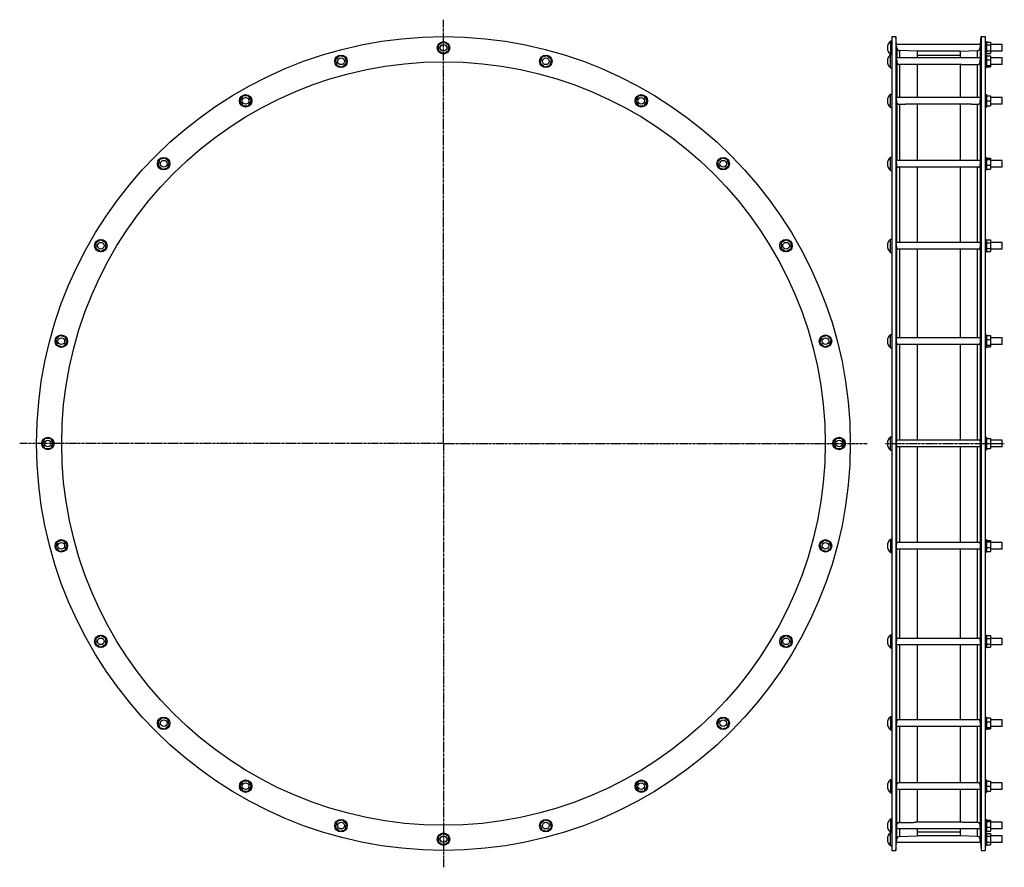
# Model space of a CAD drawing. Header units: millimetres. Extents: x -2041 to 324, y -910 to 1125.
import ezdxf

# ---------------------------------------------------------------- set-up
doc = ezdxf.new("R2010")
doc.units = ezdxf.units.MM
doc.header["$LTSCALE"] = 16.335
doc.linetypes.add('CENTER', pattern=[0.6, 0.375, -0.075, 0.075, -0.075])
doc.layers.get('0').update_dxf_attribs({"linetype": 'CONTINUOUS'})
doc.layers.add('AXES', color=7, linetype='CONTINUOUS')
doc.layers.add('SURFS', color=7, linetype='CONTINUOUS')

msp = doc.modelspace()

# ---------------------------------------------------------------- linework, layer by layer
at = {"color": 7, "linetype": 'Continuous'}
for p, q in [((53.5, 1084.2), (53.5, -869.9)), ((63.1, 1084.2), (63.1, -869.9)), ((268, 1084.2), (268, -869.9)), ((277.5, 1084.2), (277.5, -869.9)), ((113.9, 1049.3), (113.9, 1032.8)), ((217.2, 1049.3), (217.2, 1032.8)), ((113.9, 1016.8), (113.9, 937.9)), ((217.2, 1016.8), (217.2, 937.9)), ((113.9, 921.9), (113.9, 786.9)), ((217.2, 921.9), (217.2, 786.9)), ((113.9, 770.9), (113.9, 590.1)), ((217.2, 770.9), (217.2, 590.1)), ((113.9, 574.1), (113.9, 361)), ((217.2, 574.1), (217.2, 361)), ((113.9, 345), (113.9, 115.1)), ((217.2, 345), (217.2, 115.1)), ((113.9, 99.1), (113.9, -130.7)), ((217.2, 99.1), (217.2, -130.7)), ((113.9, -146.7), (113.9, -359.9)), ((217.2, -146.7), (217.2, -359.9)), ((277.5, -352.9), (280.5, -352.9)), ((65.3, -375.9), (265.8, -375.9)), ((67, -359.9), (264.1, -359.9)), ((113.9, -375.9), (113.9, -556.6)), ((217.2, -375.9), (217.2, -556.6)), ((277.5, -382.9), (280.5, -382.9)), ((113.9, -572.6), (113.9, -707.6)), ((217.2, -572.6), (217.2, -707.6)), ((113.9, -723.6), (113.9, -802.5)), ((217.2, -723.6), (217.2, -802.5)), ((53.5, -826.9), (50.5, -826.9)), ((113.9, -818.5), (113.9, -835)), ((217.2, -818.5), (217.2, -835)), ((64.9, -850.9), (65.7, -842.2)), ((65.7, -842.8), (65.7, -842.2)), ((71.9, -836.4), (113.9, -835)), ((259.2, -836.4), (217.2, -835)), ((266.2, -850.9), (265.4, -842.2)), ((53.5, -858.9), (50.5, -858.9))]:
    msp.add_line(p, q, dxfattribs=at)
at = {"color": 9, "linetype": 'Continuous'}
for p, q in [((65.7, 1056.4), (65.7, 1032.8)), ((71.9, 1050.7), (71.9, 1032.8)), ((259.2, 1032.8), (259.2, 1050.7)), ((265.4, 1056.4), (265.4, 1032.8)), ((65.7, 1022), (65.7, 937.9)), ((71.9, 1017.3), (71.9, 937.9)), ((259.2, 937.9), (259.2, 1017.3)), ((265.4, 1022), (265.4, 937.9)), ((65.7, 925.3), (65.7, 786.9)), ((265.4, 925.3), (265.4, 786.9)), ((71.9, 921.9), (71.9, 786.9)), ((259.2, 786.9), (259.2, 921.9)), ((65.7, 590.1), (65.7, 772.8)), ((71.9, 770.9), (71.9, 590.1)), ((259.2, 590.1), (259.2, 770.9)), ((265.4, 772.8), (265.4, 590.1)), ((65.7, 361), (65.7, 574.9)), ((71.9, 574.1), (71.9, 361)), ((259.2, 361), (259.2, 574.1)), ((265.4, 574.9), (265.4, 361)), ((65.7, 115.1), (65.7, 345.1)), ((71.9, 345), (71.9, 115.1)), ((259.2, 115.1), (259.2, 345)), ((265.4, 345.1), (265.4, 115.1)), ((65.7, -130.9), (65.7, 99.1)), ((71.9, 99.1), (71.9, -130.7)), ((259.2, -130.7), (259.2, 99.1)), ((265.4, 99.1), (265.4, -130.9)), ((65.7, -360.6), (65.7, -146.7)), ((71.9, -146.7), (71.9, -359.9)), ((259.2, -359.9), (259.2, -146.7)), ((265.4, -146.7), (265.4, -360.6)), ((65.7, -558.5), (65.7, -375.9)), ((71.9, -375.9), (71.9, -556.6)), ((259.2, -556.6), (259.2, -375.9)), ((265.4, -375.9), (265.4, -558.5)), ((65.7, -711), (65.7, -572.6)), ((71.9, -572.6), (71.9, -707.6)), ((259.2, -707.6), (259.2, -572.6)), ((265.4, -572.6), (265.4, -711)), ((65.7, -807.8), (65.7, -723.6)), ((71.9, -723.6), (71.9, -803)), ((259.2, -803), (259.2, -723.6)), ((265.4, -723.6), (265.4, -807.8)), ((65.7, -842.2), (65.7, -818.5)), ((71.9, -818.5), (71.9, -836.4)), ((259.2, -836.4), (259.2, -818.5)), ((265.4, -818.5), (265.4, -842.2))]:
    msp.add_line(p, q, dxfattribs=at)
at = {"color": 7, "linetype": 'Continuous'}
for points in [[(65.2, -847.6), (65.3, -846.5), (65.4, -845.9), (65.4, -845.3)], [(265.9, -848.1), (265.9, -847.6), (265.8, -847.1), (265.8, -846.5)]]:
    msp.add_lwpolyline(points, dxfattribs=at)
for radius in [977, 916.8]:
    msp.add_circle((-1023.3, 107.1), radius, dxfattribs=at)
for centre, radius, start, end in [((371.7, 1052.9), 307.6, 184.8558, 185.7524), ((-40.6, 1052.9), 307.6, 354.2476, 355.1442), ((86.5, 3172.5), 2250.6, 269.6269, 269.9913), ((244.6, 3172.5), 2250.6, 270.0087, 270.3731), ((87.2, -3152.9), 2445.3, 90.0232, 90.3586), ((243.9, -3152.9), 2445.3, 89.6414, 89.9768), ((72, -842.8), 6.36, 141.9816, 174.5766), ((72.1, -842.8), 6.41, 91.8454, 141.9068), ((259, -842.8), 6.41, 38.0932, 88.1546), ((259, -842.8), 6.36, 5.4234, 38.0184)]:
    msp.add_arc(centre, radius, start, end, dxfattribs=at)
for points, knots in [([(65.3, 1026.8), (65.2, 1027.2), (65.2, 1028), (65.1, 1029.2), (65, 1030), (65, 1030.7), (64.9, 1031.1), (64.9, 1031.5), (64.9, 1031.8), (64.9, 1032.1), (64.9, 1032.3), (64.9, 1032.5), (64.9, 1032.6), (64.9, 1032.7), (64.9, 1032.7), (64.9, 1032.7), (64.9, 1032.8), (64.9, 1032.8)], [0, 0, 0, 0, 0.207304, 0.399853, 0.572484, 0.649852, 0.720542, 0.784074, 0.840017, 0.887993, 0.927679, 0.958815, 0.981212, 0.989101, 0.994788, 0.998323, 1, 1, 1, 1]), ([(65.7, 1022), (65.8, 1021.7), (65.9, 1020.9), (66.3, 1020), (67, 1019.1), (67.7, 1018.5), (68.6, 1018), (69.6, 1017.6), (70.7, 1017.4), (71.5, 1017.3), (71.9, 1017.3)], [0, 0, 0, 0, 0.13119, 0.254996, 0.373232, 0.489051, 0.606136, 0.728401, 0.859501, 1, 1, 1, 1]), ([(110.2, 1016.8), (108.6, 1016.8), (105.4, 1016.8), (99, 1016.8), (91, 1016.9), (81.5, 1017.1), (75.1, 1017.2), (71.9, 1017.3)], [0, 0, 0, 0, 0.124569, 0.249392, 0.499391, 0.74963, 1, 1, 1, 1]), ([(220.9, 1016.8), (222.5, 1016.8), (225.7, 1016.8), (232.1, 1016.8), (240.1, 1016.9), (249.6, 1017.1), (256, 1017.2), (259.2, 1017.3)], [0, 0, 0, 0, 0.124569, 0.249392, 0.499391, 0.74963, 1, 1, 1, 1]), ([(259.2, 1017.3), (259.6, 1017.3), (260.4, 1017.4), (261.5, 1017.6), (262.5, 1018), (263.4, 1018.5), (264.1, 1019.1), (264.8, 1020), (265.2, 1020.9), (265.3, 1021.7), (265.4, 1022)], [0, 0, 0, 0, 0.140499, 0.271599, 0.393864, 0.510949, 0.626768, 0.745004, 0.86881, 1, 1, 1, 1]), ([(265.8, 1026.8), (265.9, 1027.2), (265.9, 1028), (266, 1029.2), (266.1, 1030), (266.1, 1030.7), (266.1, 1031.1), (266.2, 1031.5), (266.2, 1031.8), (266.2, 1032.1), (266.2, 1032.3), (266.2, 1032.5), (266.2, 1032.6), (266.2, 1032.7), (266.2, 1032.7), (266.2, 1032.7), (266.2, 1032.8), (266.2, 1032.8)], [0, 0, 0, 0, 0.207304, 0.399853, 0.572484, 0.649852, 0.720542, 0.784074, 0.840017, 0.887993, 0.927679, 0.958815, 0.981212, 0.989101, 0.994788, 0.998323, 1, 1, 1, 1]), ([(64.9, 936.8), (64.9, 936.9), (64.9, 937.2), (64.9, 937.5), (64.9, 937.7), (64.9, 937.7), (64.9, 937.8), (65, 937.8), (65, 937.8), (65, 937.9), (65, 937.9)], [0, 0, 0, 0, 0.424441, 0.733296, 0.843023, 0.886633, 0.922794, 0.951641, 0.973499, 1, 1, 1, 1]), ([(65.3, 929.9), (65.2, 930.5), (65.1, 931.9), (65, 933.8), (64.9, 935.4), (64.9, 936.4), (64.9, 936.8)], [0, 0, 0, 0, 0.298774, 0.577291, 0.816509, 1, 1, 1, 1]), ([(65.7, 925.3), (65.6, 926), (65.5, 927.5), (65.3, 929.1), (65.3, 929.9)], [0, 0, 0, 0, 0.476134, 1, 1, 1, 1]), ([(65.7, 925.3), (65.8, 925), (65.9, 924.4), (66.3, 923.6), (67, 922.9), (67.7, 922.5), (68.6, 922.2), (69.6, 922), (70.7, 921.9), (71.5, 921.9), (71.9, 921.9)], [0, 0, 0, 0, 0.123486, 0.237395, 0.347142, 0.458498, 0.576299, 0.704476, 0.845997, 1, 1, 1, 1]), ([(259.2, 921.9), (259.6, 921.9), (260.4, 921.9), (261.5, 922), (262.5, 922.2), (263.4, 922.5), (264.1, 922.9), (264.8, 923.6), (265.2, 924.4), (265.3, 925), (265.4, 925.3)], [0, 0, 0, 0, 0.154003, 0.295524, 0.423701, 0.541502, 0.652858, 0.762605, 0.876514, 1, 1, 1, 1]), ([(265.4, 925.3), (265.5, 926), (265.6, 927.5), (265.8, 929.1), (265.8, 929.9)], [0, 0, 0, 0, 0.476134, 1, 1, 1, 1]), ([(265.8, 929.9), (265.9, 930.5), (266, 931.9), (266.1, 933.8), (266.2, 935.4), (266.2, 936.4), (266.2, 936.8)], [0, 0, 0, 0, 0.298774, 0.577291, 0.816509, 1, 1, 1, 1]), ([(266.2, 936.8), (266.2, 936.9), (266.2, 937.2), (266.2, 937.5), (266.2, 937.7), (266.2, 937.7), (266.1, 937.8), (266.1, 937.8), (266.1, 937.8), (266.1, 937.9), (266.1, 937.9)], [0, 0, 0, 0, 0.424441, 0.733296, 0.843023, 0.886633, 0.922794, 0.951641, 0.973499, 1, 1, 1, 1]), ([(64.9, 784.5), (64.9, 784.9), (64.9, 785.3), (64.9, 785.9), (64.9, 786.2), (65, 786.4), (65, 786.5), (65, 786.6), (65, 786.7), (65, 786.8), (65.1, 786.8), (65.1, 786.9), (65.1, 786.9)], [0, 0, 0, 0, 0.417762, 0.587323, 0.72853, 0.788128, 0.840239, 0.884799, 0.921796, 0.95131, 0.9736, 1, 1, 1, 1]), ([(65.3, 776.8), (65.2, 777.5), (65.1, 778.9), (65, 780.9), (64.9, 782.8), (64.9, 784), (64.9, 784.5)], [0, 0, 0, 0, 0.267926, 0.535863, 0.785585, 1, 1, 1, 1]), ([(265.8, 776.8), (265.9, 777.5), (266, 778.9), (266.1, 780.9), (266.2, 782.8), (266.2, 784), (266.2, 784.5)], [0, 0, 0, 0, 0.267926, 0.535863, 0.785585, 1, 1, 1, 1]), ([(266.2, 784.5), (266.2, 784.9), (266.2, 785.3), (266.2, 785.9), (266.2, 786.2), (266.1, 786.4), (266.1, 786.5), (266.1, 786.6), (266.1, 786.7), (266.1, 786.8), (266, 786.8), (266, 786.9), (266, 786.9)], [0, 0, 0, 0, 0.417762, 0.587323, 0.72853, 0.788128, 0.840239, 0.884799, 0.921796, 0.95131, 0.9736, 1, 1, 1, 1]), ([(65.7, 772.8), (65.6, 773.4), (65.5, 774.7), (65.3, 776.1), (65.3, 776.8)], [0, 0, 0, 0, 0.45188, 1, 1, 1, 1]), ([(65.7, 772.8), (65.7, 772.6), (65.8, 772.3), (66.1, 771.8), (66.4, 771.5), (66.8, 771.2), (67.3, 771.1), (67.8, 770.9), (68.4, 770.9), (68.8, 770.9), (69, 770.9)], [0, 0, 0, 0, 0.123154, 0.237234, 0.347977, 0.460981, 0.580475, 0.709157, 0.848644, 1, 1, 1, 1]), ([(262.1, 770.9), (262.3, 770.9), (262.7, 770.9), (263.3, 770.9), (263.8, 771.1), (264.3, 771.2), (264.7, 771.5), (265, 771.8), (265.3, 772.3), (265.4, 772.6), (265.4, 772.8)], [0, 0, 0, 0, 0.151356, 0.290843, 0.419525, 0.539019, 0.652023, 0.762766, 0.876846, 1, 1, 1, 1]), ([(265.4, 772.8), (265.5, 773.4), (265.6, 774.7), (265.8, 776.1), (265.8, 776.8)], [0, 0, 0, 0, 0.45188, 1, 1, 1, 1]), ([(65.3, 578.1), (65.2, 578.8), (65.1, 580.1), (65, 582.1), (64.9, 584.2), (64.9, 586), (64.9, 587.5), (64.9, 588.4), (65, 588.9), (65, 589.3), (65, 589.5), (65.1, 589.7), (65.1, 589.8), (65.1, 590), (65.2, 590), (65.2, 590.1), (65.2, 590.1), (65.3, 590.1)], [0, 0, 0, 0, 0.160051, 0.331729, 0.503421, 0.663413, 0.800779, 0.858, 0.906267, 0.926799, 0.944827, 0.960291, 0.973157, 0.983421, 0.987595, 0.991149, 1, 1, 1, 1]), ([(65.7, 574.9), (65.7, 575.1), (65.6, 575.5), (65.4, 576.6), (65.3, 577.5), (65.3, 578.1)], [0, 0, 0, 0, 0.18604, 0.418263, 1, 1, 1, 1]), ([(65.7, 574.9), (65.7, 574.8), (65.8, 574.7), (65.9, 574.5), (66, 574.4), (66.2, 574.3), (66.3, 574.2), (66.6, 574.1), (66.9, 574.1), (67, 574.1)], [0, 0, 0, 0, 0.118391, 0.230112, 0.340242, 0.45367, 0.5743, 0.704753, 1, 1, 1, 1]), ([(264.1, 574.1), (264.2, 574.1), (264.5, 574.1), (264.8, 574.2), (264.9, 574.3), (265.1, 574.4), (265.2, 574.5), (265.3, 574.7), (265.4, 574.8), (265.4, 574.9)], [0, 0, 0, 0, 0.295247, 0.4257, 0.54633, 0.659758, 0.769888, 0.881609, 1, 1, 1, 1]), ([(265.4, 574.9), (265.4, 575.1), (265.5, 575.5), (265.7, 576.6), (265.8, 577.5), (265.8, 578.1)], [0, 0, 0, 0, 0.18604, 0.418263, 1, 1, 1, 1]), ([(265.8, 578.1), (265.9, 578.8), (266, 580.1), (266.1, 582.1), (266.2, 584.2), (266.2, 586), (266.2, 587.5), (266.2, 588.4), (266.1, 588.9), (266.1, 589.3), (266, 589.5), (266, 589.7), (266, 589.8), (266, 590), (265.9, 590), (265.9, 590.1), (265.9, 590.1), (265.8, 590.1)], [0, 0, 0, 0, 0.160051, 0.331729, 0.503421, 0.663413, 0.800779, 0.858, 0.906267, 0.926799, 0.944827, 0.960291, 0.973157, 0.983421, 0.987595, 0.991149, 1, 1, 1, 1]), ([(65.3, 347.4), (65.2, 348), (65.1, 349.3), (65, 351.5), (64.9, 353.8), (64.9, 355.7), (64.9, 357.1), (65, 358.1), (65, 358.9), (65.1, 359.5), (65.1, 360), (65.2, 360.2), (65.2, 360.5), (65.2, 360.7), (65.3, 360.8), (65.3, 360.9), (65.4, 360.9), (65.4, 361), (65.5, 361)], [0, 0, 0, 0, 0.137458, 0.298376, 0.469062, 0.634821, 0.711334, 0.781365, 0.843424, 0.896215, 0.918795, 0.938683, 0.955795, 0.970071, 0.981491, 0.986144, 0.990113, 1, 1, 1, 1]), ([(265.8, 347.4), (265.9, 348), (266, 349.3), (266.1, 351.5), (266.2, 353.8), (266.2, 355.7), (266.2, 357.1), (266.1, 358.1), (266.1, 358.9), (266, 359.5), (266, 360), (265.9, 360.2), (265.9, 360.5), (265.9, 360.7), (265.8, 360.8), (265.8, 360.9), (265.7, 360.9), (265.7, 361), (265.6, 361)], [0, 0, 0, 0, 0.137458, 0.298376, 0.469062, 0.634821, 0.711334, 0.781365, 0.843424, 0.896215, 0.918795, 0.938683, 0.955795, 0.970071, 0.981491, 0.986144, 0.990113, 1, 1, 1, 1]), ([(65.7, 345.1), (65.7, 345.2), (65.6, 345.3), (65.6, 345.4), (65.5, 345.7), (65.5, 346), (65.4, 346.6), (65.3, 347.1), (65.3, 347.4)], [0, 0, 0, 0, 0.062483, 0.143397, 0.242786, 0.360351, 0.647802, 1, 1, 1, 1]), ([(65.7, 345.1), (65.7, 345.1), (65.8, 345.1), (65.8, 345), (65.9, 345), (66, 345), (66, 345)], [0, 0, 0, 0, 0.212525, 0.437319, 0.695634, 1, 1, 1, 1]), ([(265.1, 345), (265.1, 345), (265.2, 345), (265.3, 345), (265.3, 345.1), (265.4, 345.1), (265.4, 345.1)], [0, 0, 0, 0, 0.304366, 0.562681, 0.787475, 1, 1, 1, 1]), ([(265.4, 345.1), (265.4, 345.2), (265.4, 345.3), (265.5, 345.4), (265.6, 345.7), (265.6, 346), (265.7, 346.6), (265.8, 347.1), (265.8, 347.4)], [0, 0, 0, 0, 0.062483, 0.143397, 0.242786, 0.360351, 0.647802, 1, 1, 1, 1]), ([(65.3, 100.2), (65.2, 100.4), (65.2, 101), (65.1, 101.9), (65, 102.9), (64.9, 104.5), (64.9, 106.6), (64.9, 108.8), (65, 110.4), (65, 111.5), (65.1, 112.6), (65.2, 113.3), (65.2, 113.8), (65.3, 114.2), (65.3, 114.5), (65.4, 114.7), (65.5, 114.9), (65.5, 115), (65.6, 115.1), (65.6, 115.1), (65.6, 115.1), (65.6, 115.1), (65.6, 115.1)], [0, 0, 0, 0, 0.049806, 0.110432, 0.180345, 0.257731, 0.426586, 0.599112, 0.68098, 0.756979, 0.825108, 0.883608, 0.908777, 0.931016, 0.950199, 0.966234, 0.979071, 0.988733, 0.992431, 0.995443, 0.997891, 1, 1, 1, 1]), ([(65.6, 99.1), (65.6, 99.1), (65.6, 99.2), (65.5, 99.2), (65.5, 99.3), (65.4, 99.4), (65.4, 99.6), (65.4, 99.7), (65.3, 100), (65.3, 100.1), (65.3, 100.2)], [0, 0, 0, 0, 0.10321, 0.142241, 0.187475, 0.297303, 0.433571, 0.596351, 0.785349, 1, 1, 1, 1]), ([(265.8, 100.2), (265.9, 100.4), (265.9, 101), (266, 101.9), (266.1, 102.9), (266.2, 104.5), (266.2, 106.6), (266.2, 108.8), (266.1, 110.4), (266.1, 111.5), (266, 112.6), (265.9, 113.3), (265.9, 113.8), (265.8, 114.2), (265.8, 114.5), (265.7, 114.7), (265.6, 114.9), (265.6, 115), (265.5, 115.1), (265.5, 115.1), (265.5, 115.1), (265.5, 115.1), (265.4, 115.1)], [0, 0, 0, 0, 0.049806, 0.110432, 0.180345, 0.257731, 0.426586, 0.599112, 0.68098, 0.756979, 0.825108, 0.883608, 0.908777, 0.931016, 0.950199, 0.966234, 0.979071, 0.988733, 0.992431, 0.995443, 0.997891, 1, 1, 1, 1]), ([(265.4, 99.1), (265.5, 99.1), (265.5, 99.2), (265.6, 99.2), (265.6, 99.3), (265.6, 99.4), (265.7, 99.6), (265.7, 99.7), (265.8, 100), (265.8, 100.1), (265.8, 100.2)], [0, 0, 0, 0, 0.10321, 0.142241, 0.187475, 0.297303, 0.433571, 0.596351, 0.785349, 1, 1, 1, 1]), ([(65.3, -146.5), (65.2, -146.4), (65.2, -146.3), (65.1, -145.9), (65.1, -145.3), (65, -144.4), (64.9, -143.4), (64.9, -142.3), (64.9, -140.6), (64.9, -138.8), (65, -137.1), (65, -135.8), (65.1, -134.6), (65.2, -133.5), (65.3, -132.6), (65.4, -131.9), (65.5, -131.5), (65.6, -131.2), (65.6, -131), (65.7, -130.9), (65.7, -130.9)], [0, 0, 0, 0, 0.013325, 0.029936, 0.072699, 0.1273, 0.192285, 0.265857, 0.34594, 0.516386, 0.601884, 0.684311, 0.76134, 0.830818, 0.890832, 0.939768, 0.959678, 0.97639, 0.989832, 1, 1, 1, 1]), ([(66, -130.7), (66, -130.7), (65.9, -130.8), (65.8, -130.8), (65.8, -130.8), (65.7, -130.9), (65.7, -130.9)], [0, 0, 0, 0, 0.304366, 0.562683, 0.787472, 1, 1, 1, 1]), ([(265.4, -130.9), (265.4, -130.9), (265.3, -130.8), (265.3, -130.8), (265.2, -130.8), (265.1, -130.7), (265.1, -130.7)], [0, 0, 0, 0, 0.212528, 0.437317, 0.695634, 1, 1, 1, 1]), ([(265.8, -146.5), (265.8, -146.4), (265.9, -146.3), (266, -145.9), (266, -145.3), (266.1, -144.4), (266.2, -143.4), (266.2, -142.3), (266.2, -140.6), (266.2, -138.8), (266.1, -137.1), (266.1, -135.8), (266, -134.6), (265.9, -133.5), (265.8, -132.6), (265.7, -131.9), (265.6, -131.5), (265.5, -131.2), (265.5, -131), (265.4, -130.9), (265.4, -130.9)], [0, 0, 0, 0, 0.013325, 0.029936, 0.072699, 0.1273, 0.192285, 0.265857, 0.34594, 0.516386, 0.601884, 0.684311, 0.76134, 0.830818, 0.890832, 0.939768, 0.959678, 0.97639, 0.989832, 1, 1, 1, 1]), ([(65.5, -146.7), (65.4, -146.7), (65.4, -146.7), (65.3, -146.6), (65.3, -146.6), (65.3, -146.5), (65.3, -146.5)], [0, 0, 0, 0, 0.342425, 0.473911, 0.626919, 1, 1, 1, 1]), ([(265.6, -146.7), (265.7, -146.7), (265.7, -146.7), (265.8, -146.6), (265.8, -146.6), (265.8, -146.5), (265.8, -146.5)], [0, 0, 0, 0, 0.342425, 0.473911, 0.626919, 1, 1, 1, 1]), ([(65.3, -375.9), (65.3, -375.9), (65.2, -375.9), (65.2, -375.8), (65.2, -375.8), (65.2, -375.8), (65.1, -375.7), (65.1, -375.6), (65.1, -375.4), (65, -375.2), (65, -374.8), (65, -374.5), (64.9, -373.9), (64.9, -373.1), (64.9, -372.1), (64.9, -370.9), (64.9, -369.6), (65, -368.3), (65.1, -366.5), (65.2, -364.8), (65.3, -363.2), (65.4, -362.2), (65.6, -361.4), (65.7, -360.8), (65.7, -360.6)], [0, 0, 0, 0, 0.001841, 0.004063, 0.006925, 0.010548, 0.014987, 0.020268, 0.033389, 0.049912, 0.069765, 0.092832, 0.118966, 0.179706, 0.250308, 0.328773, 0.412863, 0.50017, 0.588201, 0.756491, 0.832024, 0.898955, 0.955451, 1, 1, 1, 1]), ([(67, -359.9), (66.9, -359.9), (66.6, -359.9), (66.3, -360), (66.2, -360), (66, -360.1), (65.9, -360.3), (65.8, -360.4), (65.7, -360.6), (65.7, -360.6)], [0, 0, 0, 0, 0.295249, 0.425702, 0.546331, 0.65976, 0.769889, 0.881609, 1, 1, 1, 1]), ([(265.4, -360.6), (265.4, -360.6), (265.3, -360.4), (265.2, -360.3), (265.1, -360.1), (264.9, -360), (264.8, -360), (264.5, -359.9), (264.2, -359.9), (264.1, -359.9)], [0, 0, 0, 0, 0.118391, 0.230111, 0.34024, 0.453669, 0.574298, 0.704751, 1, 1, 1, 1]), ([(265.8, -375.9), (265.8, -375.9), (265.9, -375.9), (265.9, -375.8), (265.9, -375.8), (265.9, -375.8), (266, -375.7), (266, -375.6), (266, -375.4), (266.1, -375.2), (266.1, -374.8), (266.1, -374.5), (266.2, -373.9), (266.2, -373.1), (266.2, -372.1), (266.2, -370.9), (266.2, -369.6), (266.1, -368.3), (266, -366.5), (265.9, -364.8), (265.8, -363.2), (265.6, -362.2), (265.5, -361.4), (265.4, -360.8), (265.4, -360.6)], [0, 0, 0, 0, 0.001841, 0.004063, 0.006925, 0.010548, 0.014987, 0.020268, 0.033389, 0.049912, 0.069765, 0.092832, 0.118966, 0.179706, 0.250308, 0.328773, 0.412863, 0.50017, 0.588201, 0.756491, 0.832024, 0.898955, 0.955451, 1, 1, 1, 1]), ([(65.1, -572.6), (65.1, -572.6), (65.1, -572.6), (65.1, -572.6), (65.1, -572.6), (65, -572.5), (65, -572.5), (65, -572.4), (65, -572.2), (64.9, -572), (64.9, -571.8), (64.9, -571.5), (64.9, -571), (64.9, -570.4), (64.9, -569.5), (64.9, -568.4), (65, -567.3), (65, -566.2), (65.1, -564.6), (65.3, -562.6), (65.5, -560.5), (65.6, -559.1), (65.7, -558.5)], [0, 0, 0, 0, 0.001468, 0.003296, 0.005718, 0.008835, 0.01269, 0.017305, 0.028836, 0.043431, 0.061035, 0.081566, 0.104913, 0.159523, 0.223624, 0.295727, 0.374148, 0.457052, 0.542506, 0.713117, 0.870363, 1, 1, 1, 1]), ([(67, -556.9), (66.9, -557), (66.5, -557.1), (66.1, -557.5), (65.8, -557.9), (65.7, -558.3), (65.7, -558.5)], [0, 0, 0, 0, 0.250492, 0.49068, 0.7351, 1, 1, 1, 1]), ([(69, -556.6), (68.6, -556.6), (68, -556.6), (67.3, -556.8), (67, -556.9)], [0, 0, 0, 0, 0.534971, 1, 1, 1, 1]), ([(264.1, -556.9), (263.8, -556.8), (263.1, -556.6), (262.5, -556.6), (262.1, -556.6)], [0, 0, 0, 0, 0.465029, 1, 1, 1, 1]), ([(265.4, -558.5), (265.4, -558.3), (265.3, -557.9), (265, -557.5), (264.6, -557.1), (264.2, -557), (264.1, -556.9)], [0, 0, 0, 0, 0.2649, 0.50932, 0.749508, 1, 1, 1, 1]), ([(266, -572.6), (266, -572.6), (266, -572.6), (266, -572.6), (266, -572.6), (266.1, -572.5), (266.1, -572.5), (266.1, -572.4), (266.1, -572.2), (266.1, -572), (266.2, -571.8), (266.2, -571.5), (266.2, -571), (266.2, -570.4), (266.2, -569.5), (266.2, -568.4), (266.1, -567.3), (266.1, -566.2), (266, -564.6), (265.8, -562.6), (265.6, -560.5), (265.5, -559.1), (265.4, -558.5)], [0, 0, 0, 0, 0.001468, 0.003296, 0.005718, 0.008835, 0.01269, 0.017305, 0.028836, 0.043431, 0.061035, 0.081566, 0.104913, 0.159523, 0.223624, 0.295727, 0.374148, 0.457052, 0.542506, 0.713117, 0.870363, 1, 1, 1, 1]), ([(67, -708.7), (66.9, -708.8), (66.5, -709.1), (66.1, -709.6), (65.8, -710.3), (65.7, -710.8), (65.7, -711)], [0, 0, 0, 0, 0.236936, 0.477764, 0.730053, 1, 1, 1, 1]), ([(71.9, -707.6), (71.6, -707.6), (71.1, -707.7), (70.2, -707.7), (69.1, -707.8), (68, -708.1), (67.3, -708.5), (67, -708.7)], [0, 0, 0, 0, 0.14892, 0.291722, 0.5529, 0.785553, 1, 1, 1, 1]), ([(264.1, -708.7), (263.8, -708.5), (263.1, -708.1), (261.9, -707.8), (260.9, -707.7), (260, -707.7), (259.5, -707.6), (259.2, -707.6)], [0, 0, 0, 0, 0.214447, 0.4471, 0.708278, 0.85108, 1, 1, 1, 1]), ([(265.4, -711), (265.4, -710.8), (265.3, -710.3), (265, -709.6), (264.6, -709.1), (264.2, -708.8), (264.1, -708.7)], [0, 0, 0, 0, 0.269947, 0.522236, 0.763064, 1, 1, 1, 1]), ([(65, -723.6), (65, -723.6), (65, -723.6), (65, -723.6), (64.9, -723.5), (64.9, -723.5), (64.9, -723.4), (64.9, -723.2), (64.9, -722.9), (64.9, -722.4), (64.9, -721.8), (64.9, -721), (65, -720.2), (65, -719.3), (65.1, -718.3), (65.1, -717.2), (65.2, -716.2), (65.3, -714.7), (65.5, -713), (65.6, -711.7), (65.7, -711)], [0, 0, 0, 0, 0.002418, 0.00445, 0.007144, 0.010527, 0.014611, 0.024891, 0.053823, 0.093532, 0.143314, 0.202253, 0.269248, 0.343047, 0.422268, 0.505436, 0.591009, 0.677407, 0.846356, 1, 1, 1, 1]), ([(266.1, -723.6), (266.1, -723.6), (266.1, -723.6), (266.1, -723.6), (266.1, -723.5), (266.2, -723.5), (266.2, -723.4), (266.2, -723.2), (266.2, -722.9), (266.2, -722.4), (266.2, -721.8), (266.2, -721), (266.1, -720.2), (266.1, -719.3), (266, -718.3), (266, -717.2), (265.9, -716.2), (265.8, -714.7), (265.6, -713), (265.5, -711.7), (265.4, -711)], [0, 0, 0, 0, 0.002418, 0.00445, 0.007144, 0.010527, 0.014611, 0.024891, 0.053823, 0.093532, 0.143314, 0.202253, 0.269248, 0.343047, 0.422268, 0.505436, 0.591009, 0.677407, 0.846356, 1, 1, 1, 1]), ([(71.9, -803), (71.4, -803.1), (70.4, -803.1), (69.1, -803.5), (68, -804), (67.3, -804.5), (67, -804.8)], [0, 0, 0, 0, 0.27792, 0.532487, 0.769288, 1, 1, 1, 1]), ([(71.9, -803), (75.1, -803), (81.5, -802.9), (91, -802.7), (99, -802.6), (105.4, -802.5), (108.6, -802.5), (110.2, -802.5)], [0, 0, 0, 0, 0.25037, 0.500609, 0.750608, 0.875431, 1, 1, 1, 1]), ([(259.2, -803), (256, -803), (249.6, -802.9), (240.1, -802.7), (232.1, -802.6), (225.7, -802.5), (222.5, -802.5), (220.9, -802.5)], [0, 0, 0, 0, 0.25037, 0.500609, 0.750608, 0.875431, 1, 1, 1, 1]), ([(264.1, -804.8), (263.8, -804.5), (263.1, -804), (262, -803.5), (260.7, -803.1), (259.7, -803.1), (259.2, -803)], [0, 0, 0, 0, 0.230712, 0.467513, 0.72208, 1, 1, 1, 1]), ([(64.9, -818.5), (64.9, -818.5), (64.9, -818.5), (64.9, -818.5), (64.9, -818.4), (64.9, -818.4), (64.9, -818.3), (64.9, -818.1), (64.9, -818), (64.9, -817.8), (64.9, -817.5), (64.9, -817.1), (65, -816.5), (65, -815.8), (65.1, -815.1), (65.1, -814.3), (65.2, -813.4), (65.3, -812.5), (65.4, -811.2), (65.5, -809.7), (65.7, -808.4), (65.7, -807.8)], [0, 0, 0, 0, 0.000614, 0.001717, 0.005796, 0.012489, 0.021806, 0.033724, 0.048206, 0.065201, 0.084649, 0.130613, 0.185431, 0.248301, 0.318308, 0.394435, 0.475581, 0.56058, 0.648214, 0.826378, 1, 1, 1, 1]), ([(67, -804.8), (66.9, -805), (66.5, -805.4), (66.1, -806.1), (65.8, -806.9), (65.7, -807.5), (65.7, -807.8)], [0, 0, 0, 0, 0.23638, 0.48009, 0.734177, 1, 1, 1, 1]), ([(265.4, -807.8), (265.4, -807.5), (265.2, -806.9), (265, -806.1), (264.6, -805.4), (264.2, -805), (264.1, -804.8)], [0, 0, 0, 0, 0.265823, 0.51991, 0.76362, 1, 1, 1, 1]), ([(266.2, -818.5), (266.2, -818.5), (266.2, -818.5), (266.2, -818.5), (266.2, -818.4), (266.2, -818.4), (266.2, -818.3), (266.2, -818.1), (266.2, -818), (266.2, -817.8), (266.2, -817.5), (266.2, -817.1), (266.1, -816.5), (266.1, -815.8), (266, -815.1), (266, -814.3), (265.9, -813.4), (265.8, -812.5), (265.7, -811.2), (265.6, -809.7), (265.4, -808.4), (265.4, -807.8)], [0, 0, 0, 0, 0.000614, 0.001717, 0.005796, 0.012489, 0.021806, 0.033724, 0.048206, 0.065201, 0.084649, 0.130613, 0.185431, 0.248301, 0.318308, 0.394435, 0.475581, 0.56058, 0.648214, 0.826378, 1, 1, 1, 1])]:
    msp.add_open_spline(points, degree=3, knots=knots, dxfattribs=at)
at = {"layer": 'AXES', "color": 7, "linetype": 'CENTER'}
for p, q in [((-1023.3, 107.1), (-1023.3, 1124.8)), ((-1023.3, 107.1), (-2041, 107.1)), ((-1023.3, 107.1), (-1023.3, -910.5)), ((-1023.3, 107.1), (-5.7, 107.1)), ((37.9, 107.1), (323.5, 107.1))]:
    msp.add_line(p, q, dxfattribs=at)
at = {"layer": 'SURFS', "color": 7, "linetype": 'Continuous'}
for p, q in [((-1023.3, 1071), (-1035.3, 1064.1)), ((-1035.3, 1064.1), (-1035.3, 1050.2)), ((-1011.3, 1064.1), (-1023.3, 1071)), ((-1011.3, 1050.2), (-1011.3, 1064.1)), ((50.5, 1073.1), (50.5, 1041.1)), ((53.5, 1073.1), (50.5, 1073.1)), ((53.5, 1084.2), (63.1, 1084.2)), ((65.7, 1056.4), (63.1, 1084.2)), ((266.2, 1065.1), (64.9, 1065.1)), ((265.4, 1056.4), (268, 1084.2)), ((268, 1084.2), (277.5, 1084.2)), ((277.5, 1072.1), (280.5, 1072.1)), ((280.5, 1072.1), (280.5, 1042.1)), ((280.5, 1071), (290.5, 1071)), ((280.5, 1064.1), (290.5, 1064.1)), ((290.5, 1071), (290.5, 1043.3)), ((318.5, 1065.1), (290.5, 1065.1)), ((318.5, 1049.1), (318.5, 1065.1)), ((-1035.3, 1050.2), (-1023.3, 1043.3)), ((-1023.3, 1043.3), (-1011.3, 1050.2)), ((53.5, 1041.1), (50.5, 1041.1)), ((50.5, 1008.8), (50.5, 1040.8)), ((50.5, 1040.8), (53.5, 1040.8)), ((65.1, 1062.5), (65.1, 1063.1)), ((113.9, 1049.3), (71.9, 1050.7)), ((217.2, 1049.1), (113.9, 1049.1)), ((217.2, 1049.3), (259.2, 1050.7)), ((265.5, 1057.3), (265.6, 1058.9)), ((277.5, 1042.1), (280.5, 1042.1)), ((280.5, 1050.2), (290.5, 1050.2)), ((280.5, 1043.3), (290.5, 1043.3)), ((318.5, 1049.1), (290.5, 1049.1)), ((-1272.8, 1038.1), (-1282.6, 1028.3)), ((-1282.6, 1028.3), (-1279, 1015)), ((-1259.4, 1034.6), (-1272.8, 1038.1)), ((-1265.6, 1011.4), (-1255.8, 1021.2)), ((-1255.8, 1021.2), (-1259.4, 1034.6)), ((-787.2, 1034.6), (-790.8, 1021.2)), ((-790.8, 1021.2), (-781, 1011.4)), ((-773.9, 1038.1), (-787.2, 1034.6)), ((-764.1, 1028.3), (-773.9, 1038.1)), ((-767.7, 1015), (-764.1, 1028.3)), ((266.2, 1032.8), (64.9, 1032.8)), ((220.9, 1016.8), (110.2, 1016.8)), ((113.9, 1039.7), (217.2, 1039.7)), ((277.5, 1039.8), (280.5, 1039.8)), ((280.5, 1039.8), (280.5, 1009.8)), ((280.5, 1038.1), (290.5, 1038.1)), ((280.5, 1028.3), (290.5, 1028.3)), ((290.5, 1038.1), (290.5, 1011.4)), ((318.5, 1032.8), (290.5, 1032.8)), ((318.5, 1016.8), (290.5, 1016.8)), ((318.5, 1016.8), (318.5, 1032.8)), ((-1279, 1015), (-1265.6, 1011.4)), ((-781, 1011.4), (-767.7, 1015)), ((50.5, 1008.8), (53.5, 1008.8)), ((277.5, 1009.8), (280.5, 1009.8)), ((280.5, 1015), (290.5, 1015)), ((280.5, 1011.4), (290.5, 1011.4)), ((50.5, 913.9), (50.5, 945.9)), ((50.5, 945.9), (53.5, 945.9)), ((-1505.3, 941.9), (-1512.2, 929.9)), ((-1512.2, 929.9), (-1505.3, 917.9)), ((-1491.4, 941.9), (-1505.3, 941.9)), ((-1484.5, 929.9), (-1491.4, 941.9)), ((-1491.4, 917.9), (-1484.5, 929.9)), ((-555.3, 941.9), (-562.2, 929.9)), ((-562.2, 929.9), (-555.3, 917.9)), ((-541.4, 941.9), (-555.3, 941.9)), ((-534.5, 929.9), (-541.4, 941.9)), ((-541.4, 917.9), (-534.5, 929.9)), ((266.1, 937.9), (65, 937.9)), ((277.5, 944.9), (280.5, 944.9)), ((280.5, 944.9), (280.5, 914.9)), ((280.5, 941.9), (290.5, 941.9)), ((280.5, 929.9), (290.5, 929.9)), ((290.5, 941.9), (290.5, 917.9)), ((318.5, 937.9), (290.5, 937.9)), ((318.5, 921.9), (318.5, 937.9)), ((-1505.3, 917.9), (-1491.4, 917.9)), ((-555.3, 917.9), (-541.4, 917.9)), ((50.5, 913.9), (53.5, 913.9)), ((244.9, 921.9), (86.2, 921.9)), ((277.5, 914.9), (280.5, 914.9)), ((280.5, 917.9), (290.5, 917.9)), ((318.5, 921.9), (290.5, 921.9)), ((-1704.9, 788.7), (-1708.5, 775.3)), ((-1691.5, 792.3), (-1704.9, 788.7)), ((-1681.7, 782.5), (-1691.5, 792.3)), ((-1685.3, 769.1), (-1681.7, 782.5)), ((-355.2, 792.3), (-365, 782.5)), ((-365, 782.5), (-361.4, 769.1)), ((-341.8, 788.7), (-355.2, 792.3)), ((-338.2, 775.3), (-341.8, 788.7)), ((50.5, 762.9), (50.5, 794.9)), ((50.5, 794.9), (53.5, 794.9)), ((266, 786.9), (65.1, 786.9)), ((277.5, 793.9), (280.5, 793.9)), ((280.5, 793.9), (280.5, 763.9)), ((280.5, 792.3), (290.5, 792.3)), ((280.5, 788.7), (290.5, 788.7)), ((290.5, 792.3), (290.5, 765.5)), ((318.5, 786.9), (290.5, 786.9)), ((318.5, 770.9), (318.5, 786.9)), ((-1708.5, 775.3), (-1698.7, 765.5)), ((-1698.7, 765.5), (-1685.3, 769.1)), ((-361.4, 769.1), (-348, 765.5)), ((-348, 765.5), (-338.2, 775.3)), ((50.5, 762.9), (53.5, 762.9)), ((262.1, 770.9), (69, 770.9)), ((277.5, 763.9), (280.5, 763.9)), ((280.5, 775.3), (290.5, 775.3)), ((280.5, 765.5), (290.5, 765.5)), ((318.5, 770.9), (290.5, 770.9)), ((-1846.1, 596), (-1858.1, 589.1)), ((-1834.1, 589.1), (-1846.1, 596)), ((-200.6, 596), (-212.6, 589.1)), ((-188.6, 589.1), (-200.6, 596)), ((50.5, 566.1), (50.5, 598.1)), ((50.5, 598.1), (53.5, 598.1)), ((277.5, 597.1), (280.5, 597.1)), ((280.5, 597.1), (280.5, 567.1)), ((280.5, 596), (290.5, 596)), ((290.5, 596), (290.5, 568.3)), ((-1858.1, 589.1), (-1858.1, 575.2)), ((-1858.1, 575.2), (-1846.1, 568.3)), ((-1846.1, 568.3), (-1834.1, 575.2)), ((-1834.1, 575.2), (-1834.1, 589.1)), ((-212.6, 589.1), (-212.6, 575.2)), ((-212.6, 575.2), (-200.6, 568.3)), ((-200.6, 568.3), (-188.6, 575.2)), ((-188.6, 575.2), (-188.6, 589.1)), ((265.8, 590.1), (65.3, 590.1)), ((264.1, 574.1), (67, 574.1)), ((280.5, 589.1), (290.5, 589.1)), ((280.5, 575.2), (290.5, 575.2)), ((280.5, 568.3), (290.5, 568.3)), ((318.5, 590.1), (290.5, 590.1)), ((318.5, 574.1), (290.5, 574.1)), ((318.5, 574.1), (318.5, 590.1)), ((50.5, 566.1), (53.5, 566.1)), ((277.5, 567.1), (280.5, 567.1)), ((-1944.5, 366.4), (-1954.3, 356.6)), ((-1954.3, 356.6), (-1950.8, 343.2)), ((-1931.2, 362.8), (-1944.5, 366.4)), ((-1927.6, 349.4), (-1931.2, 362.8)), ((-115.5, 362.8), (-119.1, 349.4)), ((-102.1, 366.4), (-115.5, 362.8)), ((-92.3, 356.6), (-102.1, 366.4)), ((-95.9, 343.2), (-92.3, 356.6)), ((50.5, 337), (50.5, 369)), ((50.5, 369), (53.5, 369)), ((265.6, 361), (65.5, 361)), ((277.5, 368), (280.5, 368)), ((280.5, 368), (280.5, 338)), ((280.5, 366.4), (290.5, 366.4)), ((280.5, 356.6), (290.5, 356.6)), ((290.5, 366.4), (290.5, 339.6)), ((318.5, 361), (290.5, 361)), ((318.5, 345), (318.5, 361)), ((-1950.8, 343.2), (-1937.4, 339.6)), ((-1937.4, 339.6), (-1927.6, 349.4)), ((-119.1, 349.4), (-109.3, 339.6)), ((-109.3, 339.6), (-95.9, 343.2)), ((50.5, 337), (53.5, 337)), ((265.1, 345), (66, 345)), ((277.5, 338), (280.5, 338)), ((280.5, 343.2), (290.5, 343.2)), ((280.5, 339.6), (290.5, 339.6)), ((318.5, 345), (290.5, 345)), ((-1980.3, 119.1), (-1987.2, 107.1)), ((-1966.4, 119.1), (-1980.3, 119.1)), ((-1959.5, 107.1), (-1966.4, 119.1)), ((-80.3, 119.1), (-87.2, 107.1)), ((-66.4, 119.1), (-80.3, 119.1)), ((-59.5, 107.1), (-66.4, 119.1)), ((50.5, 91.1), (50.5, 123.1)), ((50.5, 123.1), (53.5, 123.1)), ((277.5, 122.1), (280.5, 122.1)), ((280.5, 122.1), (280.5, 92.1)), ((280.5, 119.1), (290.5, 119.1)), ((290.5, 119.1), (290.5, 95.1)), ((-1987.2, 107.1), (-1980.3, 95.1)), ((-1980.3, 95.1), (-1966.4, 95.1)), ((-1966.4, 95.1), (-1959.5, 107.1)), ((-87.2, 107.1), (-80.3, 95.1)), ((-80.3, 95.1), (-66.4, 95.1)), ((-66.4, 95.1), (-59.5, 107.1)), ((265.4, 115.1), (65.6, 115.1)), ((265.4, 99.1), (65.6, 99.1)), ((280.5, 107.1), (290.5, 107.1)), ((280.5, 95.1), (290.5, 95.1)), ((318.5, 115.1), (290.5, 115.1)), ((318.5, 99.1), (290.5, 99.1)), ((318.5, 99.1), (318.5, 115.1)), ((50.5, 91.1), (53.5, 91.1)), ((277.5, 92.1), (280.5, 92.1)), ((-1950.8, -129), (-1954.3, -142.3)), ((-1937.4, -125.4), (-1950.8, -129)), ((-1927.6, -135.2), (-1937.4, -125.4)), ((-1931.2, -148.5), (-1927.6, -135.2)), ((-109.3, -125.4), (-119.1, -135.2)), ((-119.1, -135.2), (-115.5, -148.5)), ((-95.9, -129), (-109.3, -125.4)), ((-92.3, -142.3), (-95.9, -129)), ((50.5, -122.7), (53.5, -122.7)), ((50.5, -122.7), (50.5, -154.7)), ((265.1, -130.7), (66, -130.7)), ((277.5, -123.7), (280.5, -123.7)), ((280.5, -123.7), (280.5, -153.7)), ((280.5, -125.4), (290.5, -125.4)), ((280.5, -129), (290.5, -129)), ((290.5, -125.4), (290.5, -152.1)), ((318.5, -130.7), (290.5, -130.7)), ((318.5, -146.7), (318.5, -130.7)), ((-1954.3, -142.3), (-1944.5, -152.1)), ((-1944.5, -152.1), (-1931.2, -148.5)), ((-115.5, -148.5), (-102.1, -152.1)), ((-102.1, -152.1), (-92.3, -142.3)), ((50.5, -154.7), (53.5, -154.7)), ((265.6, -146.7), (65.5, -146.7)), ((277.5, -153.7), (280.5, -153.7)), ((280.5, -142.3), (290.5, -142.3)), ((280.5, -152.1), (290.5, -152.1)), ((318.5, -146.7), (290.5, -146.7)), ((-1846.1, -354), (-1858.1, -360.9)), ((-1834.1, -360.9), (-1846.1, -354)), ((-200.6, -354), (-212.6, -360.9)), ((-188.6, -360.9), (-200.6, -354)), ((50.5, -351.9), (53.5, -351.9)), ((50.5, -351.9), (50.5, -383.9)), ((280.5, -352.9), (280.5, -382.9)), ((280.5, -354), (290.5, -354)), ((290.5, -354), (290.5, -381.7)), ((-1858.1, -360.9), (-1858.1, -374.8)), ((-1858.1, -374.8), (-1846.1, -381.7)), ((-1846.1, -381.7), (-1834.1, -374.8)), ((-1834.1, -374.8), (-1834.1, -360.9)), ((-212.6, -360.9), (-212.6, -374.8)), ((-212.6, -374.8), (-200.6, -381.7)), ((-200.6, -381.7), (-188.6, -374.8)), ((-188.6, -374.8), (-188.6, -360.9)), ((280.5, -360.9), (290.5, -360.9)), ((280.5, -374.8), (290.5, -374.8)), ((290.5, -359.9), (318.5, -359.9)), ((290.5, -375.9), (318.5, -375.9)), ((318.5, -375.9), (318.5, -359.9)), ((50.5, -383.9), (53.5, -383.9)), ((280.5, -381.7), (290.5, -381.7)), ((-1698.7, -551.2), (-1708.5, -561)), ((-1708.5, -561), (-1704.9, -574.4)), ((-1685.3, -554.8), (-1698.7, -551.2)), ((-1681.7, -568.2), (-1685.3, -554.8)), ((-361.4, -554.8), (-365, -568.2)), ((-348, -551.2), (-361.4, -554.8)), ((-338.2, -561), (-348, -551.2)), ((-341.8, -574.4), (-338.2, -561)), ((50.5, -548.6), (53.5, -548.6)), ((50.5, -548.6), (50.5, -580.6)), ((262.1, -556.6), (69, -556.6)), ((277.5, -549.6), (280.5, -549.6)), ((280.5, -549.6), (280.5, -579.6)), ((280.5, -551.2), (290.5, -551.2)), ((280.5, -561), (290.5, -561)), ((290.5, -551.2), (290.5, -578)), ((318.5, -556.6), (290.5, -556.6)), ((318.5, -572.6), (318.5, -556.6)), ((-1704.9, -574.4), (-1691.5, -578)), ((-1691.5, -578), (-1681.7, -568.2)), ((-365, -568.2), (-355.2, -578)), ((-355.2, -578), (-341.8, -574.4)), ((50.5, -580.6), (53.5, -580.6)), ((266, -572.6), (65.1, -572.6)), ((277.5, -579.6), (280.5, -579.6)), ((280.5, -574.4), (290.5, -574.4)), ((280.5, -578), (290.5, -578)), ((318.5, -572.6), (290.5, -572.6)), ((-1505.3, -703.6), (-1512.2, -715.6)), ((-1491.4, -703.6), (-1505.3, -703.6)), ((-1484.5, -715.6), (-1491.4, -703.6)), ((-555.3, -703.6), (-562.2, -715.6)), ((-541.4, -703.6), (-555.3, -703.6)), ((-534.5, -715.6), (-541.4, -703.6)), ((50.5, -699.6), (53.5, -699.6)), ((50.5, -699.6), (50.5, -731.6)), ((244.9, -707.6), (86.2, -707.6)), ((277.5, -700.6), (280.5, -700.6)), ((280.5, -700.6), (280.5, -730.6)), ((280.5, -703.6), (290.5, -703.6)), ((290.5, -703.6), (290.5, -727.6)), ((318.5, -707.6), (290.5, -707.6)), ((318.5, -723.6), (318.5, -707.6)), ((-1512.2, -715.6), (-1505.3, -727.6)), ((-1505.3, -727.6), (-1491.4, -727.6)), ((-1491.4, -727.6), (-1484.5, -715.6)), ((-562.2, -715.6), (-555.3, -727.6)), ((-555.3, -727.6), (-541.4, -727.6)), ((-541.4, -727.6), (-534.5, -715.6)), ((50.5, -731.6), (53.5, -731.6)), ((266.1, -723.6), (65, -723.6)), ((277.5, -730.6), (280.5, -730.6)), ((280.5, -715.6), (290.5, -715.6)), ((280.5, -727.6), (290.5, -727.6)), ((318.5, -723.6), (290.5, -723.6)), ((-1279, -800.7), (-1282.6, -814.1)), ((-1265.6, -797.1), (-1279, -800.7)), ((-1255.8, -806.9), (-1265.6, -797.1)), ((-781, -797.1), (-790.8, -806.9)), ((-767.7, -800.7), (-781, -797.1)), ((-764.1, -814.1), (-767.7, -800.7)), ((50.5, -794.5), (53.5, -794.5)), ((50.5, -794.5), (50.5, -826.5)), ((220.9, -802.5), (110.2, -802.5)), ((277.5, -795.5), (280.5, -795.5)), ((280.5, -795.5), (280.5, -825.5)), ((280.5, -797.1), (290.5, -797.1)), ((280.5, -800.7), (290.5, -800.7)), ((290.5, -797.1), (290.5, -823.9)), ((318.5, -802.5), (290.5, -802.5)), ((318.5, -818.5), (318.5, -802.5)), ((-1282.6, -814.1), (-1272.8, -823.9)), ((-1272.8, -823.9), (-1259.4, -820.3)), ((-1259.4, -820.3), (-1255.8, -806.9)), ((-790.8, -806.9), (-787.2, -820.3)), ((-787.2, -820.3), (-773.9, -823.9)), ((-773.9, -823.9), (-764.1, -814.1)), ((50.5, -826.5), (53.5, -826.5)), ((50.5, -858.9), (50.5, -826.9)), ((266.2, -818.5), (64.9, -818.5)), ((113.9, -825.5), (217.2, -825.5)), ((277.5, -825.5), (280.5, -825.5)), ((280.5, -814.1), (290.5, -814.1)), ((280.5, -823.9), (290.5, -823.9)), ((318.5, -818.5), (290.5, -818.5)), ((-1023.3, -829), (-1035.3, -835.9)), ((-1035.3, -835.9), (-1035.3, -849.8)), ((-1035.3, -849.8), (-1023.3, -856.7)), ((-1011.3, -835.9), (-1023.3, -829)), ((-1023.3, -856.7), (-1011.3, -849.8)), ((-1011.3, -849.8), (-1011.3, -835.9)), ((63.1, -869.9), (64.9, -850.9)), ((266.2, -850.9), (64.9, -850.9)), ((217.2, -834.9), (113.9, -834.9)), ((266.2, -850.9), (268, -869.9)), ((277.5, -827.9), (280.5, -827.9)), ((280.5, -827.9), (280.5, -857.9)), ((280.5, -829), (290.5, -829)), ((280.5, -835.9), (290.5, -835.9)), ((280.5, -849.8), (290.5, -849.8)), ((290.5, -829), (290.5, -856.7)), ((318.5, -834.9), (290.5, -834.9)), ((318.5, -850.9), (290.5, -850.9)), ((318.5, -850.9), (318.5, -834.9)), ((53.5, -869.9), (63.1, -869.9)), ((268, -869.9), (277.5, -869.9)), ((277.5, -857.9), (280.5, -857.9)), ((280.5, -856.7), (290.5, -856.7))]:
    msp.add_line(p, q, dxfattribs=at)
msp.add_lwpolyline([(64.9, 1064.9), (64.9, 1065.1), (64.9, 1065.1)], dxfattribs=at)
for centre, radius in [((-1023.3, 1057.1), 15), ((-1023.3, 1057.1), 8), ((-1269.2, 1024.8), 15), ((-1269.2, 1024.8), 8), ((-777.5, 1024.8), 15), ((-777.5, 1024.8), 8), ((-1498.3, 929.9), 15), ((-1498.3, 929.9), 8), ((-548.3, 929.9), 15), ((-548.3, 929.9), 8), ((-1695.1, 778.9), 15), ((-1695.1, 778.9), 8), ((-351.6, 778.9), 15), ((-351.6, 778.9), 8), ((-1846.1, 582.1), 15), ((-200.6, 582.1), 15), ((-1846.1, 582.1), 8), ((-200.6, 582.1), 8), ((-1941, 353), 15), ((-1941, 353), 8), ((-105.7, 353), 15), ((-105.7, 353), 8), ((-1973.3, 107.1), 15), ((-73.3, 107.1), 15), ((-1973.3, 107.1), 8), ((-73.3, 107.1), 8), ((-1941, -138.7), 15), ((-1941, -138.7), 8), ((-105.7, -138.7), 15), ((-105.7, -138.7), 8), ((-1846.1, -367.9), 15), ((-200.6, -367.9), 15), ((-1846.1, -367.9), 8), ((-200.6, -367.9), 8), ((-1695.1, -564.6), 15), ((-1695.1, -564.6), 8), ((-351.6, -564.6), 15), ((-351.6, -564.6), 8), ((-1498.3, -715.6), 15), ((-1498.3, -715.6), 8), ((-548.3, -715.6), 15), ((-548.3, -715.6), 8), ((-1269.2, -810.5), 15), ((-1269.2, -810.5), 8), ((-777.5, -810.5), 15), ((-777.5, -810.5), 8), ((-1023.3, -842.9), 15), ((-1023.3, -842.9), 8)]:
    msp.add_circle(centre, radius, dxfattribs=at)
for centre in [(63.4, 1057.1), (63.4, 1024.8), (63.4, 929.9), (63.4, 778.9), (63.4, 582.1), (63.4, 353), (63.4, 107.1), (63.4, -138.7), (63.4, -367.9), (63.4, -564.6), (63.4, -715.6), (63.4, -810.5), (63.4, -842.9)]:
    msp.add_arc(centre, 20.5, 128.6947, 231.3053, dxfattribs=at)
for points, knots in [([(65.7, 1056.4), (65.8, 1056), (65.9, 1055.3), (66.3, 1054.2), (66.9, 1053.2), (67.7, 1052.4), (68.6, 1051.7), (69.6, 1051.1), (70.7, 1050.8), (71.5, 1050.7), (71.9, 1050.7)], [0, 0, 0, 0, 0.131683, 0.259608, 0.383267, 0.503631, 0.622713, 0.743323, 0.868653, 1, 1, 1, 1]), ([(259.2, 1050.7), (259.6, 1050.7), (260.4, 1050.8), (261.5, 1051.1), (262.5, 1051.7), (263.4, 1052.4), (264.1, 1053.2), (264.8, 1054.2), (265.2, 1055.3), (265.3, 1056), (265.4, 1056.4)], [0, 0, 0, 0, 0.131347, 0.256677, 0.377287, 0.496369, 0.616733, 0.740392, 0.868317, 1, 1, 1, 1])]:
    msp.add_open_spline(points, degree=3, knots=knots, dxfattribs=at)

doc.saveas('drawing.dxf')
